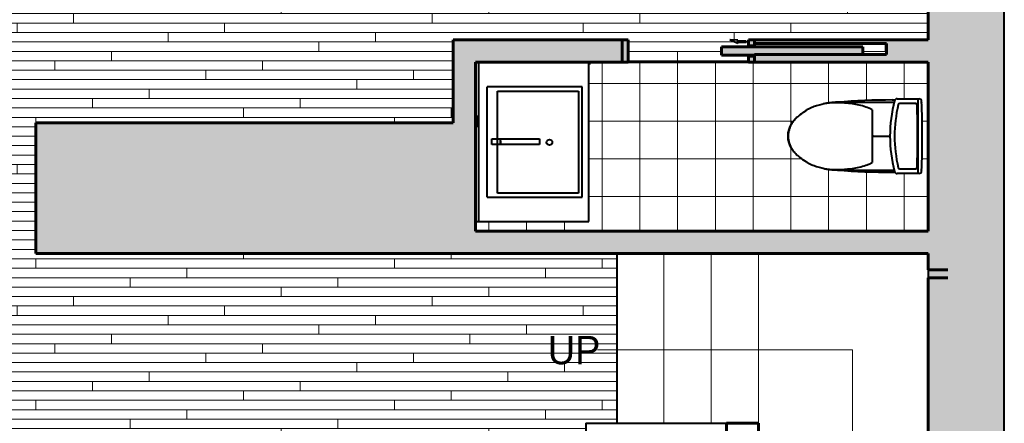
# Model space of a CAD drawing. Header units: inches. Extents: x 118 to 670, y -3413 to -2908.
# Tile 17 of 20: x 453 to 661, y -3248 to -3162. Entities that reach past the tile are written whole.
import ezdxf

# ---------------------------------------------------------------- set-up
doc = ezdxf.new("R2010")
doc.units = ezdxf.units.IN
doc.header["$MEASUREMENT"] = 0
for name, color, linetype, lineweight in [('A-DETL', 90, 'Continuous', 40), ('A-DETL-GENF', 92, 'Continuous', 9), ('A-DOOR', 31, 'Continuous', 18), ('A-FLOR', 192, 'Continuous', 40), ('A-FLOR-PATT', 8, 'Continuous', 40), ('A-WALL', 113, 'Continuous', 18), ('A-WALL-PATT', 111, 'Continuous', 18), ('G-ANNO-TEXT', 231, 'Continuous', 9), ('I-WALL', 2, 'Continuous', 40), ('P-SANR-FIXT', 6, 'Continuous', 40), ('Q-CASE', 31, 'Continuous', 40)]:
    doc.layers.add(name, color=color, linetype=linetype, lineweight=lineweight)
doc.styles.add('Futura Lt BT', font='futural.TTF', dxfattribs={"height": 6})

# ---------------------------------------------------------------- blocks, each defined once
blk = doc.blocks.new('Toilet _TOTO LEGATO 3D_cleaned up - MS624214CEF-429084-UNIT 3 - LOWER LEVEL')
at = {"layer": 'P-SANR-FIXT', "color": 250}
for p, q in [((-7.91, 9.34), (-7.91, 13.95)), ((-7.91, 13.75), (7.92, 13.75)), ((-7.18, 14.54), (-7.15, 14.54)), ((-6.93, 13.23), (-6.93, 9.92)), ((6.93, 9.92), (6.93, 13.23)), ((7.15, 14.54), (7.18, 14.54)), ((7.92, 13.95), (7.92, 9.34)), ((-7.68, 8.33), (-7.68, 8.88)), ((-7.18, -3.31), (-7.18, 8.71)), ((-7.18, 8.7), (-7.15, 8.7)), ((7.18, -3.31), (7.18, 8.71)), ((7.68, 8.87), (7.68, 8.33)), ((0, 4.03), (0, 7.83)), ((0, 4.24), (0, 5.36)), ((0, 4.36), (0, 4.24)), ((0, 4.03), (0, 4.36)), ((0, 4.03), (0, 4.24)), ((-5.61, 4.03), (5.61, 4.03)), ((-7.09, -3.31), (-7.18, -3.31)), ((-7.09, -3.31), (-7.18, -3.31)), ((7.18, -3.31), (7.09, -3.31)), ((7.18, -3.31), (7.09, -3.31))]:
    blk.add_line(p, q, dxfattribs=at)
at = {"layer": 'P-SANR-FIXT', "color": 250, "flags": 128}
for points in [[(-6.02, 3.13), (-6.04, 3.07), (-6.06, 3.01)], [(-5.61, 4.03), (-5.67, 3.95), (-5.71, 3.87)], [(5.71, 3.87), (5.67, 3.95), (5.61, 4.03)], [(6.06, 3.01), (6.04, 3.07), (6.02, 3.13)]]:
    blk.add_lwpolyline(points, dxfattribs=at)
at = {"layer": 'P-SANR-FIXT', "color": 250}
for centre, radius, start, end in [((0, -182.17), 196.85, 87.8617, 92.1383), ((0, -182.17), 196.85, 89.9145, 90.0855), ((-7.32, 13.95), 0.591, 92.1383, 180), ((-6.58, 13.23), 0.348, 91.929, 180), ((0, -182.17), 195.86, 88.071, 91.929), ((6.58, 13.23), 0.348, 360, 88.071), ((7.33, 13.95), 0.591, 0, 87.8617), ((-7.32, 9.34), 0.591, 180, 255.5423), ((0, 37.75), 29.92, 255.5423, 284.4577), ((-6.58, 9.92), 0.348, 180, 256.6907), ((0, 37.75), 28.94, 256.6907, 283.3093), ((6.58, 9.92), 0.348, 283.3093, 360), ((7.33, 9.34), 0.591, 284.4577, 0), ((130.13, 8.33), 137.8, 180, 184.8441), ((-130.13, 8.33), 137.8, 355.1559, 360), ((5.78, -3.31), 12.96, 180, 193.5517), ((-5.78, -3.31), 12.96, 346.4483, 360), ((3.9, -4.41), 10.87, 210.6767, 211.8641), ((-3.9, -4.41), 10.87, 328.0504, 329.259), ((3.9, -4.41), 10.87, 217.7104, 219.7726), ((-3.9, -4.41), 10.87, 320.2019, 322.2678), ((0, -8.61), 5.13, 237.4467, 240.5016), ((0, -8.96), 4.88, 236.2844, 303.7167), ((0, -8.61), 5.13, 248.2107, 251.2135), ((0, -8.61), 5.13, 288.789, 291.7895), ((0, -8.61), 5.13, 299.4994, 302.5551)]:
    blk.add_arc(centre, radius, start, end, dxfattribs=at)
for points in [[(-5.79, 3.7), (-5.98, 3.26), (-6.31, 2.36), (-6.68, 0.96), (-6.84, 0.02), (-6.9, -0.46)], [(-5.74, 3.81), (-5.75, 3.8), (-5.76, 3.78), (-5.78, 3.74), (-5.79, 3.71), (-5.79, 3.7)], [(-5.71, 3.87), (-5.71, 3.87), (-5.72, 3.85), (-5.74, 3.83), (-5.74, 3.81)], [(5.74, 3.81), (5.74, 3.82), (5.72, 3.85), (5.72, 3.87), (5.71, 3.87)], [(6.9, -0.46), (6.84, 0.02), (6.68, 0.96), (6.31, 2.36), (5.98, 3.26), (5.79, 3.7)], [(-6.9, -0.46), (-6.93, -0.74), (-6.99, -1.31), (-7.04, -1.88), (-7.06, -2.17)], [(7.06, -2.17), (7.04, -1.88), (6.99, -1.31), (6.93, -0.74), (6.9, -0.46)], [(-7.06, -2.17), (-7.1, -2.92), (-7.09, -4.42), (-6.88, -5.9), (-6.73, -6.64)], [(6.73, -6.64), (6.88, -5.9), (7.09, -4.42), (7.1, -2.92), (7.06, -2.17)], [(-5.18, -10.37), (-5.23, -10.3), (-5.32, -10.16), (-5.4, -10.02), (-5.44, -9.95)], [(-5.05, -10.56), (-5.1, -10.5), (-5.14, -10.43), (-5.18, -10.37)], [(5.18, -10.37), (5.14, -10.43), (5.1, -10.5), (5.05, -10.56)], [(5.43, -9.96), (5.4, -10.03), (5.31, -10.16), (5.23, -10.3), (5.18, -10.37)], [(-4.4, -11.42), (-4.43, -11.39), (-4.45, -11.35), (-4.48, -11.32)], [(4.48, -11.33), (4.45, -11.36), (4.42, -11.39), (4.4, -11.42)]]:
    blk.add_open_spline(points, degree=3, dxfattribs=at)
for points, knots in [([(5.79, 3.7), (5.79, 3.71), (5.79, 3.72), (5.78, 3.73), (5.78, 3.74), (5.77, 3.75), (5.77, 3.76), (5.76, 3.77), (5.76, 3.78), (5.76, 3.79), (5.75, 3.8), (5.74, 3.81), (5.74, 3.81)], [0, 0, 0, 0, 0.166667, 0.25, 0.333333, 0.416667, 0.5, 0.583333, 0.666667, 0.75, 0.833333, 1, 1, 1, 1]), ([(-6.73, -6.64), (-6.65, -7), (-6.46, -7.72), (-5.94, -9.12), (-5.2, -10.42), (-4.28, -11.58), (-3.76, -12.12), (-3.49, -12.37)], [0, 0, 0, 0, 0.166667, 0.333333, 0.666667, 0.833333, 1, 1, 1, 1]), ([(3.49, -12.37), (3.76, -12.12), (4.28, -11.58), (5.2, -10.42), (5.94, -9.12), (6.46, -7.72), (6.65, -7), (6.73, -6.64)], [0, 0, 0, 0, 0.166667, 0.333333, 0.666667, 0.833333, 1, 1, 1, 1]), ([(-4.58, -11.2), (-4.6, -11.17), (-4.69, -11.07), (-4.77, -10.96), (-4.83, -10.87)], [0.6308205, 0.6308205, 0.6308205, 0.6308205, 0.6666667, 0.779503, 0.779503, 0.779503, 0.779503]), ([(-3.49, -12.37), (-3.69, -12.19), (-3.92, -11.96), (-4.15, -11.71), (-4.18, -11.67)], [0, 0, 0, 0, 0.3333333, 0.3979979, 0.3979979, 0.3979979, 0.3979979]), ([(-2.71, -12.97), (-2.87, -12.87), (-3.14, -12.68), (-3.39, -12.46), (-3.49, -12.37)], [0.6542519, 0.6542519, 0.6542519, 0.6542519, 0.8571429, 1, 1, 1, 1]), ([(-3.49, -12.37), (-3.3, -12.55), (-2.9, -12.86), (-2.24, -13.25), (-1.52, -13.53), (-0.52, -13.76), (0.78, -13.76), (2.01, -13.38), (2.9, -12.86), (3.3, -12.55), (3.49, -12.37)], [0, 0, 0, 0, 0.1, 0.2, 0.3, 0.4, 0.6, 0.8, 0.9, 1, 1, 1, 1]), ([(3.49, -12.37), (3.29, -12.56), (3.03, -12.76), (2.76, -12.94), (2.71, -12.97)], [0, 0, 0, 0, 0.2857143, 0.3457481, 0.3457481, 0.3457481, 0.3457481]), ([(4.18, -11.67), (4.15, -11.71), (3.92, -11.96), (3.69, -12.19), (3.49, -12.37)], [0.6020926, 0.6020926, 0.6020926, 0.6020926, 0.6666667, 1, 1, 1, 1]), ([(4.83, -10.87), (4.77, -10.96), (4.68, -11.07), (4.6, -11.17), (4.58, -11.2)], [0.2205907, 0.2205907, 0.2205907, 0.2205907, 0.3333333, 0.3707003, 0.3707003, 0.3707003, 0.3707003]), ([(-2.28, -13.21), (-2.36, -13.17), (-2.48, -13.11), (-2.59, -13.04), (-2.64, -13.01)], [0.4864195, 0.4864195, 0.4864195, 0.4864195, 0.5714286, 0.6258889, 0.6258889, 0.6258889, 0.6258889]), ([(-1.58, -13.49), (-1.59, -13.49), (-1.64, -13.47), (-1.72, -13.44), (-1.83, -13.41), (-1.96, -13.35), (-2.09, -13.3), (-2.17, -13.26), (-2.2, -13.25)], [0.2391348, 0.2391348, 0.2391348, 0.2391348, 0.25, 0.2857143, 0.3214286, 0.3571429, 0.4285714, 0.4541068, 0.4541068, 0.4541068, 0.4541068]), ([(-0.75, -13.69), (-0.84, -13.67), (-0.98, -13.65), (-1.15, -13.61), (-1.28, -13.58), (-1.37, -13.56), (-1.43, -13.54), (-1.45, -13.53)], [0, 0, 0, 0, 0.0714286, 0.1071429, 0.1428571, 0.1785714, 0.1956596, 0.1956596, 0.1956596, 0.1956596]), ([(1.45, -13.53), (1.41, -13.54), (1.35, -13.56), (1.25, -13.59), (1.06, -13.63), (0.89, -13.66), (0.75, -13.69)], [0.8041925, 0.8041925, 0.8041925, 0.8041925, 0.8392857, 0.8660714, 0.8928571, 1, 1, 1, 1]), ([(2.2, -13.25), (2.17, -13.26), (2.05, -13.31), (1.91, -13.38), (1.75, -13.43), (1.67, -13.46), (1.61, -13.48), (1.58, -13.49)], [0.545761, 0.545761, 0.545761, 0.545761, 0.5714286, 0.6785714, 0.7053571, 0.7321429, 0.7607227, 0.7607227, 0.7607227, 0.7607227]), ([(2.64, -13.01), (2.59, -13.04), (2.48, -13.11), (2.36, -13.17), (2.28, -13.21)], [0.3741111, 0.3741111, 0.3741111, 0.3741111, 0.4285714, 0.513369, 0.513369, 0.513369, 0.513369])]:
    blk.add_open_spline(points, degree=3, knots=knots, dxfattribs=at)
blk = doc.blocks.new('BaseCabinet_Floating_vanity single_medicine cabinet - BaseCabinet_Floating_vanity single_medicine cabinet-1795513-UNIT 3 - LOWER LEVEL')
at = {"layer": 'Q-CASE', "color": 250}
for p, q in [((-16.14, 0), (-16.14, -24)), ((17.55, -24), (17.55, 0)), ((-16.14, -0.75), (17.61, -0.75)), ((3.85, -0.31), (6.32, -0.31)), ((-11.01, -2.5), (12.36, -2.5)), ((-11.01, -2.5), (-11.01, -22.62)), ((0.14, -13.58), (0.14, -3.44)), ((0.14, -3.44), (1.33, -3.44)), ((1.33, -3.44), (1.33, -13.58)), ((12.36, -22.62), (12.36, -2.5)), ((-10.14, -21.83), (-10.14, -4.7)), ((-10.14, -4.7), (11.49, -4.7)), ((0.14, -5.31), (1.14, -5.31)), ((0.96, -5.31), (0.42, -5.31)), ((11.49, -4.7), (11.49, -21.83)), ((1.33, -13.58), (0.14, -13.58)), ((-11.01, -22.62), (12.36, -22.62)), ((11.49, -21.83), (-10.14, -21.83)), ((-16.14, -24), (17.55, -24)), ((17.11, -24.25), (17.29, -24.25))]:
    blk.add_line(p, q, dxfattribs=at)
blk.add_circle((0.61, -15.69), 0.595, dxfattribs=at)
blk = doc.blocks.new('99c_Sliding Pocket Door - 28_ Pocket Door-1664952-UNIT 3 - LOWER LEVEL')
at = {"layer": 'A-DOOR', "lineweight": 40}
h = blk.add_hatch(color=135, dxfattribs=at)
h.paths.add_polyline_path([(13.21, 2.6), (11.95, 2.6), (11.95, -2.15), (13.21, -2.15)], flags=0)
h.paths.add_polyline_path([(-14.79, 2.6), (-14.79, 1.29), (-13.53, 1.29), (-13.53, 2.6)], flags=0)
h.paths.add_polyline_path([(-13.53, -0.84), (-14.79, -0.84), (-14.79, -2.15), (-13.53, -2.15), (-13.53, -1.36)], flags=0)
blk.add_hatch(color=135, dxfattribs=at).paths.add_polyline_path([(-14.79, 1.09), (-14.79, 1), (-37.76, 1), (-37.76, -0.64), (-7.79, -0.64), (-7.79, 1.09)], flags=0)
at = {"layer": 'A-DOOR', "color": 10, "lineweight": 60}
for p, q in [((-14.79, 2.6), (-13.53, 2.6)), ((-13.53, 2.6), (-13.53, 1.29)), ((11.95, 2.6), (13.21, 2.6)), ((11.95, -2.15), (11.95, 2.6)), ((-37.76, -0.64), (-37.76, 1)), ((-13.53, 1.29), (-14.79, 1.29)), ((-14.79, 1.09), (-7.79, 1.09)), ((-7.79, 1.09), (-7.79, -0.64)), ((-7.79, -0.64), (-37.76, -0.64)), ((-14.79, -0.84), (-13.53, -0.84)), ((-14.79, -1.36), (-14.79, -0.84)), ((-13.53, -0.84), (-13.53, -2.15)), ((-13.53, -2.15), (-14.79, -2.15)), ((13.21, -2.15), (11.95, -2.15))]:
    blk.add_line(p, q, dxfattribs=at)
at = {"layer": 'A-DOOR', "color": 250, "lineweight": 40}
for p, q in [((-13.04, -1.6), (-11.29, -1.6)), ((-13.04, -1.89), (-13.04, -1.6)), ((-13.04, -1.89), (-11.29, -1.89)), ((-11.29, -1.4), (-11.29, -1.6)), ((-11.29, -1.4), (-9.54, -2.15)), ((-11.29, -1.89), (-11.29, -2.09)), ((-11.29, -2.09), (-9.54, -2.15))]:
    blk.add_line(p, q, dxfattribs=at)
blk = doc.blocks.new('Casework 99 - Casework 99-1911135-UNIT 3 - LOWER LEVEL')
at = {"layer": 'Q-CASE', "color": 250}
for p, q in [((579.12, -3212.08), (579.12, -3248.08)), ((609.12, -3303.91), (622.63, -3313.38)), ((622.63, -3313.38), (628.27, -3311.32)), ((628.27, -3311.32), (626.55, -3322.19)), ((626.55, -3322.19), (632.25, -3320.11)), ((632.25, -3320.11), (645.12, -3329.12)), ((458.44, -3368.34), (434.44, -3368.34)), ((434.44, -3368.34), (434.44, -3392.34)), ((458.44, -3392.34), (458.44, -3368.34)), ((434.44, -3392.34), (458.44, -3392.34))]:
    blk.add_line(p, q, dxfattribs=at)

msp = doc.modelspace()

# ---------------------------------------------------------------- hatches: boundary and pattern name
at = {"layer": 'A-DETL-GENF'}
msp.add_hatch(color=55, dxfattribs=at).paths.add_polyline_path([(546.79, -3210.02), (546.79, -3185.59), (457.24, -3185.59), (457.24, -3210.02), (531.72, -3210.02)], flags=0)
at = {"layer": 'A-FLOR-PATT', "lineweight": 9}
h = msp.add_hatch(dxfattribs=at)
h.set_pattern_fill('FP_1', color=43, style=0, pattern_type=2)
h.set_pattern_definition([(0, (0, 0.8), (0, 2), []), (90, (0, 0.8), (-8, 8), [2, -28]), (90, (12, 4.8), (-8, 8), [2, -28])])
h.paths.add_polyline_path([(323.62, -3413.1), (326.56, -3413.1), (326.56, -3411.37), (315.62, -3411.37), (315.62, -3413.1)], flags=0)
h.paths.add_polyline_path([(636.25, -3395.12), (645.12, -3395.12), (645.12, -3329.12), (632.25, -3320.11), (626.55, -3322.19), (628.27, -3311.32), (622.63, -3313.38), (609.12, -3303.91), (609.12, -3395.12), (635.77, -3395.12)], flags=0)
h.paths.add_polyline_path([(329.4, -3395.12), (372.87, -3395.12), (372.87, -3360.37), (383, -3360.37), (383, -3365.12), (377.62, -3365.12), (377.62, -3395.12), (461.62, -3395.12), (461.62, -3365.12), (431, -3365.12), (431, -3360.37), (466.37, -3360.37), (466.37, -3371.11), (467.75, -3371.11), (467.75, -3368.86), (469.11, -3368.86), (469.11, -3369.19), (481.51, -3369.19), (481.62, -3368.76), (481.79, -3368.57), (481.89, -3368.49), (482.08, -3368.41), (482.27, -3368.39), (482.56, -3368.46), (482.64, -3368.49), (482.86, -3368.69), (482.92, -3368.76), (482.99, -3368.94), (483.03, -3369.19), (485.46, -3369.19), (485.57, -3368.76), (485.74, -3368.57), (485.92, -3368.46), (486.07, -3368.41), (486.22, -3368.39), (486.51, -3368.46), (486.66, -3368.54), (486.81, -3368.69), (486.87, -3368.76), (486.94, -3368.94), (486.98, -3369.19), (499.37, -3369.19), (499.37, -3368.86), (500.73, -3368.86), (500.73, -3371.11), (502.12, -3371.11), (502.12, -3371.25), (509.41, -3371.25), (509.41, -3370.17), (513.99, -3370.17), (513.99, -3370.04), (514.06, -3370.04), (514.06, -3370.17), (514.81, -3370.17), (514.81, -3370.04), (514.89, -3370.04), (514.89, -3370.17), (518.59, -3370.17), (518.59, -3370.04), (518.67, -3370.04), (518.67, -3370.17), (519.41, -3370.17), (519.41, -3370.04), (519.49, -3370.04), (519.49, -3370.17), (519.53, -3370.17), (519.53, -3370.04), (522.84, -3370.04), (522.84, -3370.17), (523.41, -3370.17), (523.41, -3370.04), (523.49, -3370.04), (523.49, -3370.17), (524.83, -3370.17), (524.83, -3370.04), (524.91, -3370.04), (524.91, -3370.17), (525.66, -3370.17), (525.66, -3370.04), (525.73, -3370.04), (525.73, -3370.17), (527.11, -3370.17), (527.11, -3370.04), (527.19, -3370.04), (527.19, -3370.17), (527.94, -3370.17), (527.94, -3370.04), (528.01, -3370.04), (528.01, -3370.17), (533.26, -3370.17), (533.26, -3371.25), (578.37, -3371.25), (578.37, -3306.83), (575.25, -3306.83), (575.25, -3270.83), (578.37, -3270.83), (578.37, -3252.83), (572.55, -3252.83), (572.55, -3248.08), (579.12, -3248.08), (579.12, -3212.08), (455.99, -3212.08), (455.99, -3184.34), (544.41, -3184.34), (544.41, -3166.75), (581.55, -3166.75), (581.55, -3171.5), (607.03, -3171.5), (607.03, -3170.19), (608.29, -3170.19), (608.29, -3169.99), (601.29, -3169.99), (601.29, -3168.26), (631.26, -3168.26), (631.26, -3169.9), (636.29, -3169.9), (636.29, -3167.53), (608.29, -3167.53), (608.29, -3168.06), (607.03, -3168.06), (607.03, -3166.75), (645.12, -3166.75), (645.12, -3129.75), (615.75, -3129.75), (615.75, -3126.87), (614.25, -3126.87), (614.25, -3125.62), (578.25, -3125.62), (578.25, -3126.87), (576.75, -3126.87), (576.75, -3129.75), (550.12, -3129.75), (550.12, -2939.92), (504.57, -2939.92), (504.57, -2920.89), (465.27, -2920.89), (465.27, -2946.2), (387.33, -2946.2), (387.33, -2920.89), (315.62, -2920.89), (315.62, -2960.78), (255.37, -3023.46), (255.37, -3103), (315.62, -3163.25), (315.62, -3184.34), (327.62, -3184.34), (327.62, -3212.08), (313.99, -3212.08), (263.29, -3262.78), (263.29, -3271.06), (259.17, -3271.06), (259.17, -3329.4), (263.29, -3329.4), (263.29, -3340.33), (315.62, -3392.65), (315.62, -3395.12), (323.62, -3395.12)], flags=0)
h.paths.add_polyline_path([(434.44, -3392.34), (434.44, -3368.34), (458.44, -3368.34), (458.44, -3392.34)], flags=0)
h.paths.add_polyline_path([(479.7, -3371.11), (481.14, -3371.11), (481.28, -3370.37), (469.11, -3370.37), (469.11, -3371.11)], flags=0)
h.paths.add_polyline_path([(497.04, -3371.11), (499.37, -3371.11), (499.37, -3370.37), (487.21, -3370.37), (487.35, -3371.11), (488.37, -3371.11)], flags=0)
h.paths.add_polyline_path([(484.03, -3371.11), (485.09, -3371.11), (485.23, -3370.37), (483.26, -3370.37), (483.4, -3371.11)], flags=0)
h.paths.add_polyline_path([(361.47, -3335.55), (359.9, -3335.45), (358.31, -3335.13), (356.89, -3334.66), (355.53, -3334.01), (354.27, -3333.18), (353.17, -3332.19), (352.25, -3331.08), (351.5, -3329.88), (350.9, -3328.63), (350.41, -3327.35), (350.02, -3326.08), (349.61, -3324.27), (349.42, -3323.13), (349.25, -3321.65), (349.16, -3320.33), (349.08, -3318.15), (349, -3315.64), (349.04, -3314.49), (349.16, -3313.54), (349.21, -3313.31), (349.38, -3313.1), (351.42, -3313.1), (351.47, -3314.57), (351.61, -3316.51), (351.8, -3318.77), (352.02, -3320.62), (352.31, -3322.29), (352.47, -3323), (352.72, -3323.95), (353.02, -3324.88), (353.32, -3325.66), (353.67, -3326.4), (354.04, -3327.09), (354.65, -3327.94), (355.25, -3328.61), (356.14, -3329.32), (356.82, -3329.75), (357.69, -3330.16), (355.36, -3328.67), (353.51, -3325.78), (352.52, -3322.48), (352.16, -3320.26), (351.92, -3318), (351.58, -3313.18), (356.89, -3312.73), (361.58, -3312.6), (366.42, -3312.74), (371.35, -3313.2), (371.35, -3313.31), (371.01, -3318), (370.76, -3320.36), (370.35, -3322.77), (369.36, -3325.93), (367.57, -3328.68), (365.24, -3330.17), (366.12, -3329.75), (367.03, -3329.15), (367.78, -3328.5), (368.45, -3327.72), (369.02, -3326.86), (369.46, -3325.99), (369.84, -3325.09), (370.21, -3323.95), (370.48, -3322.92), (370.69, -3321.93), (370.84, -3321.06), (371.04, -3319.59), (371.29, -3317), (371.47, -3314.41), (371.51, -3313.31), (371.51, -3313.1), (373.55, -3313.1), (373.74, -3313.39), (373.78, -3313.58), (373.85, -3314.14), (373.92, -3315.17), (373.92, -3316.64), (373.68, -3321.65), (373.59, -3322.57), (373.43, -3323.7), (373.21, -3324.83), (372.91, -3326.08), (372.52, -3327.36), (372.03, -3328.63), (371.31, -3330.06), (370.68, -3331.08), (369.76, -3332.19), (368.66, -3333.18), (367.4, -3334.01), (366.02, -3334.67), (364.56, -3335.15), (362.83, -3335.46), (361.47, -3335.55)], flags=0)
h.paths.add_polyline_path([(537.37, -3329.86), (501.37, -3329.86), (501.37, -3318.72), (492.22, -3318.71), (492.24, -3302.72), (501.37, -3302.72), (501.37, -3298.82), (492.17, -3298.84), (492.13, -3282.86), (501.37, -3282.83), (501.37, -3279.5), (491.92, -3279.53), (491.88, -3263.54), (501.37, -3263.52), (501.37, -3251.86), (537.37, -3251.86), (537.37, -3282.63)], flags=0)
h.paths.add_polyline_path([(491, -3318.72), (488.97, -3318.72), (488.99, -3302.72), (491.02, -3302.72)], flags=0)
h.paths.add_polyline_path([(361.05, -3306.81), (358.27, -3306.57), (355.58, -3305.85), (353.05, -3304.67), (350.76, -3303.07), (348.79, -3301.1), (347.19, -3298.81), (346.01, -3296.29), (345.29, -3293.59), (345.05, -3290.81), (345.29, -3288.04), (346.01, -3285.34), (347.19, -3282.81), (348.79, -3280.53), (350.76, -3278.56), (353.05, -3276.96), (355.58, -3275.78), (358.31, -3275.05), (361.05, -3274.81), (363.83, -3275.06), (366.52, -3275.78), (369.05, -3276.96), (371.33, -3278.56), (373.31, -3280.53), (374.91, -3282.81), (376.08, -3285.34), (376.81, -3288.04), (377.05, -3290.81), (376.81, -3293.59), (376.08, -3296.29), (374.81, -3298.94), (373.31, -3301.1), (371.33, -3303.07), (369.05, -3304.67), (366.52, -3305.85), (363.83, -3306.57), (361.47, -3306.78)], flags=0)
h.paths.add_polyline_path([(488.92, -3298.85), (488.88, -3282.85), (490.9, -3282.84), (490.94, -3298.84)], flags=0)
h.paths.add_polyline_path([(488.67, -3279.53), (488.63, -3263.54), (490.65, -3263.53), (490.69, -3279.53)], flags=0)
h.paths.add_polyline_path([(361.47, -3267.03), (356.52, -3266.89), (351.58, -3266.42), (351.58, -3266.31), (351.98, -3261.08), (352.22, -3258.96), (352.58, -3256.86), (353.57, -3253.7), (355.41, -3250.92), (357.69, -3249.45), (356.61, -3250.01), (355.95, -3250.44), (355.22, -3251.05), (354.6, -3251.74), (353.92, -3252.75), (353.47, -3253.63), (353.09, -3254.54), (352.72, -3255.68), (352.45, -3256.71), (352.24, -3257.7), (352.09, -3258.57), (351.89, -3260.04), (351.64, -3262.63), (351.45, -3265.34), (351.42, -3266.32), (351.42, -3266.53), (349.38, -3266.53), (349.19, -3266.24), (349.15, -3266.05), (349.08, -3265.49), (349.01, -3264.46), (349.02, -3262.99), (349.25, -3257.98), (349.34, -3257.06), (349.51, -3255.93), (349.72, -3254.79), (350.02, -3253.55), (350.41, -3252.27), (350.9, -3251), (351.5, -3249.75), (352.25, -3248.55), (353.17, -3247.44), (354.27, -3246.45), (355.53, -3245.62), (356.91, -3244.96), (358.37, -3244.48), (360.1, -3244.17), (361.47, -3244.08), (363.03, -3244.18), (364.56, -3244.48), (366.04, -3244.97), (367.4, -3245.62), (368.66, -3246.45), (369.76, -3247.44), (370.68, -3248.55), (371.55, -3250.01), (372.03, -3251), (372.52, -3252.27), (373.04, -3254.09), (373.32, -3255.36), (373.51, -3256.5), (373.68, -3257.98), (373.77, -3259.3), (373.85, -3261.48), (373.93, -3263.98), (373.88, -3265.18), (373.78, -3266.09), (373.72, -3266.32), (373.55, -3266.53), (371.51, -3266.53), (371.47, -3265.13), (371.33, -3263.12), (371.14, -3261), (370.91, -3259.01), (370.62, -3257.34), (370.46, -3256.63), (370.21, -3255.68), (369.91, -3254.75), (369.61, -3253.97), (369.23, -3253.16), (368.89, -3252.53), (368.2, -3251.59), (367.54, -3250.9), (366.84, -3250.34), (366.11, -3249.88), (365.24, -3249.46), (367.57, -3250.95), (369.42, -3253.84), (370.41, -3257.14), (370.78, -3259.37), (371.05, -3262.24), (371.35, -3266.45), (366.03, -3266.9), (361.58, -3267.03)], flags=0)
h.paths.add_polyline_path([(447.27, -3158.21), (447.27, -3156.19), (463.27, -3156.19), (463.25, -3158.21)], flags=0)
h.paths.add_polyline_path([(439.27, -3158.21), (423.27, -3158.21), (423.27, -3156.19), (439.27, -3156.19)], flags=0)
h.paths.add_polyline_path([(399.28, -3158.2), (399.27, -3156.18), (415.27, -3156.15), (415.25, -3158.18)], flags=0)
h.paths.add_polyline_path([(463.25, -3154.96), (447.27, -3154.96), (447.27, -3150.21), (439.25, -3150.21), (439.25, -3154.96), (423.27, -3154.96), (423.27, -3150.21), (415.25, -3150.21), (415.25, -3154.93), (399.27, -3154.95), (399.25, -3150.21), (390.15, -3150.21), (390.15, -3142.45), (385.27, -3142.45), (385.27, -3126.47), (390.15, -3126.47), (390.15, -3118.64), (399.26, -3118.64), (399.26, -3113.95), (415.25, -3113.97), (415.27, -3118.64), (423.25, -3118.64), (423.26, -3113.96), (439.24, -3113.98), (439.26, -3118.64), (447.25, -3118.64), (447.26, -3113.96), (463.24, -3113.98), (463.26, -3118.64), (473.22, -3118.64), (473.22, -3126.46), (477.82, -3126.46), (477.82, -3142.44), (473.22, -3142.44), (473.22, -3150.21), (463.25, -3150.21), (463.25, -3152.14)], flags=0)
h.paths.add_polyline_path([(382.02, -3142.47), (382.02, -3126.47), (384.05, -3126.47), (384.05, -3142.47)], flags=0)
h.paths.add_polyline_path([(479.04, -3142.46), (479.04, -3126.46), (481.07, -3126.46), (481.07, -3142.46)], flags=0)
h.paths.add_polyline_path([(463.26, -3112.75), (447.26, -3112.74), (447.26, -3110.71), (463.26, -3110.73), (463.26, -3112.75)], flags=0)
h.paths.add_polyline_path([(439.26, -3112.75), (423.26, -3112.74), (423.27, -3110.71), (439.26, -3110.73), (439.26, -3112.75)], flags=0)
h.paths.add_polyline_path([(415.27, -3112.74), (399.27, -3112.72), (399.27, -3110.7), (415.27, -3110.72), (415.26, -3112.74)], flags=0)
h.paths.add_polyline_path([(415.25, -3073.38), (381.02, -3073.38), (381.02, -3056.14), (376.52, -3056.14), (376.52, -2999.7), (375.76, -2999.05), (374.71, -2998.03), (371.27, -2994.38), (370.86, -2993.91), (370.07, -2992.91), (369.14, -2991.58), (368.62, -2990.75), (367.97, -2989.58), (367.39, -2988.35), (366.91, -2987.04), (366.57, -2985.67), (366.42, -2984.08), (366.49, -2982.61), (366.74, -2981.27), (367.31, -2979.64), (367.89, -2978.44), (368.74, -2977.13), (369.75, -2975.94), (370.91, -2974.89), (372.33, -2973.92), (373.56, -2973.27), (375.15, -2972.7), (376.56, -2972.41), (377.93, -2972.31), (379.37, -2972.42), (380.93, -2972.77), (382.15, -2973.18), (383.66, -2973.85), (384.66, -2974.37), (385.65, -2974.95), (386.73, -2975.66), (388.24, -2976.81), (389.18, -2977.6), (390.82, -2979.07), (392.79, -2980.86), (393.01, -2981.09), (454.59, -2981.09), (455.6, -2980.12), (459.4, -2976.78), (459.86, -2976.41), (460.88, -2975.66), (462.35, -2974.72), (463.44, -2974.11), (464.52, -2973.58), (465.55, -2973.14), (466.89, -2972.7), (468.24, -2972.42), (469.76, -2972.31), (471.15, -2972.41), (472.62, -2972.74), (474.15, -2973.33), (475.42, -2973.99), (476.7, -2974.89), (477.86, -2975.94), (478.87, -2977.13), (479.72, -2978.44), (480.46, -2980.04), (480.87, -2981.28), (481.14, -2982.76), (481.2, -2984.23), (481.04, -2985.67), (480.7, -2987.04), (480.22, -2988.35), (479.64, -2989.58), (478.99, -2990.75), (478.29, -2991.86), (477.4, -2993.09), (476.34, -2994.38), (475.51, -2995.3), (474.25, -2996.61), (472.16, -2998.76), (471.34, -2999.5), (470.91, -2999.85), (470.91, -3056.14), (467.02, -3056.14), (467.02, -3073.38), (415.27, -3073.38)], flags=0)
h.paths.add_polyline_path([(470.91, -2996.37), (472.43, -2994.63), (473.7, -2993.07), (474.66, -2991.76), (475.15, -2991.02), (475.59, -2990.29), (476.05, -2989.43), (476.41, -2988.65), (476.72, -2987.83), (476.96, -2986.98), (477.12, -2986.08), (477.17, -2985.06), (477.11, -2984.26), (476.91, -2983.31), (476.61, -2982.43), (477.14, -2985.14), (476.41, -2988.37), (474.66, -2991.47), (473.1, -2993.53), (471.28, -2995.64), (470.91, -2996.06), (470.91, -2996.12)], flags=0)
h.paths.add_polyline_path([(376.52, -2996.17), (376.52, -2995.85), (375.16, -2994.29), (373.96, -2992.83), (372.73, -2991.13), (371.2, -2988.37), (370.47, -2985.06), (371, -2982.39), (370.69, -2983.33), (370.5, -2984.33), (370.44, -2985.36), (370.52, -2986.36), (370.76, -2987.4), (371.09, -2988.37), (371.5, -2989.31), (372.02, -2990.29), (372.54, -2991.15), (373.18, -2992.09), (373.73, -2992.83), (374.58, -2993.91), (376.28, -2995.9), (376.46, -2996.11)], flags=0)
h.paths.add_polyline_path([(458.69, -2981.09), (458.83, -2981.09), (460.84, -2979.54), (462.58, -2978.38), (465.43, -2976.95), (468.72, -2976.33), (471.36, -2976.95), (470.22, -2976.57), (469.45, -2976.39), (468.38, -2976.29), (467.42, -2976.34), (466.38, -2976.54), (465.38, -2976.84), (464.52, -2977.18), (463.43, -2977.7), (462.58, -2978.18), (461.67, -2978.75), (460.86, -2979.3), (459.72, -2980.14), (458.52, -2981.09), (458.62, -2981.09)], flags=0)
h.paths.add_polyline_path([(388.99, -2981.09), (389.08, -2981.08), (387.49, -2979.84), (386.28, -2978.97), (384.91, -2978.11), (384.18, -2977.7), (383.3, -2977.27), (382.52, -2976.95), (381.71, -2976.67), (380.93, -2976.46), (379.98, -2976.32), (378.89, -2976.31), (377.88, -2976.45), (377.15, -2976.62), (376.28, -2976.95), (378.94, -2976.32), (382.23, -2976.95), (385.22, -2978.47), (387.49, -2980.07), (388.78, -2981.09), (388.92, -2981.09)], flags=0)
h = msp.add_hatch(dxfattribs=at)
h.set_pattern_fill('FP_2', color=9, style=0, pattern_type=2)
h.set_pattern_definition([(0, (0, 0), (0, 8), []), (90, (0, 0), (-8, 5e-16), [])])
h.paths.add_polyline_path([(581.55, -3207.33), (645.12, -3207.33), (645.12, -3171.5), (549.16, -3171.5), (549.16, -3171.56), (573.16, -3171.56), (573.16, -3205.25), (549.16, -3205.25), (549.16, -3207.33), (580.29, -3207.33)], flags=0)
h.paths.add_polyline_path([(639.11, -3195.1), (638.4, -3195.09), (638.17, -3194.98), (638.06, -3194.86), (637.25, -3194.86), (631.13, -3194.7), (625.87, -3194.37), (625.87, -3194.27), (624.77, -3194.23), (623.65, -3194.11), (622.54, -3193.92), (621.47, -3193.63), (620.42, -3193.24), (619.22, -3192.62), (617.82, -3191.62), (617.61, -3191.45), (616.81, -3190.68), (616.19, -3189.86), (615.72, -3188.83), (615.67, -3188.7), (615.5, -3187.91), (615.44, -3187.18), (615.5, -3186.42), (615.75, -3185.44), (616.25, -3184.43), (616.33, -3184.29), (616.81, -3183.69), (617.83, -3182.75), (617.95, -3182.63), (619.43, -3181.63), (620.42, -3181.13), (621.47, -3180.74), (622.54, -3180.45), (623.65, -3180.26), (624.77, -3180.14), (625.87, -3180.1), (625.89, -3180), (632.34, -3179.62), (638.07, -3179.49), (638.28, -3179.33), (638.53, -3179.27), (643.26, -3179.29), (643.49, -3179.4), (643.66, -3179.59), (643.72, -3179.84), (643.83, -3183.89), (643.85, -3187.48), (643.83, -3190.48), (643.77, -3192.92), (643.7, -3194.66), (643.58, -3194.89), (643.38, -3195.05), (643.13, -3195.1), (642.42, -3195.1)], flags=0)
at = {"layer": 'A-WALL-PATT'}
for points in [[(649.25, -3217.25), (649.25, -3125.62), (645.12, -3125.62), (645.12, -3217.25)], [(652.28, -3413.1), (661.25, -3413.1), (661.25, -3125.62), (649.25, -3125.62), (649.25, -3413.1)], [(544.41, -3212.08), (549.16, -3212.08), (549.16, -3166.75), (544.41, -3166.75), (544.41, -3185.59), (546.79, -3185.59), (546.79, -3210.02), (544.41, -3210.02)], [(457.24, -3212.08), (458.49, -3212.08), (458.49, -3210.02), (457.24, -3210.02), (457.24, -3185.59), (458.49, -3185.59), (458.49, -3184.34), (455.99, -3184.34), (455.99, -3212.08)], [(458.49, -3185.59), (544.41, -3185.59), (544.41, -3184.34), (458.49, -3184.34)], [(618.43, -3212.08), (645.12, -3212.08), (645.12, -3207.33), (549.16, -3207.33), (549.16, -3212.08), (601.08, -3212.08)], [(531.72, -3212.08), (544.41, -3212.08), (544.41, -3210.02), (458.49, -3210.02), (458.49, -3212.08)], [(649.25, -3395.12), (649.25, -3215.5), (645.12, -3215.5), (645.12, -3395.12)]]:
    msp.add_hatch(color=8, dxfattribs=at).paths.add_polyline_path(points, flags=0)
h = msp.add_hatch(color=8, dxfattribs=at)
h.paths.add_polyline_path([(549.16, -3171.5), (580.29, -3171.5), (580.29, -3166.75), (549.16, -3166.75)], flags=0)
h.paths.add_polyline_path([(618.43, -3171.5), (645.12, -3171.5), (645.12, -3166.75), (608.29, -3166.75), (608.29, -3167.53), (636.29, -3167.53), (636.29, -3169.9), (608.29, -3169.9), (608.29, -3171.5)], flags=0)

# ---------------------------------------------------------------- linework, layer by layer
at = {"layer": 'A-DETL', "lineweight": 18}
for p, q in [((579.12, -3248.08), (579.12, -3212.08)), ((645.12, -3212.08), (579.12, -3212.08)), ((589.12, -3248.08), (589.12, -3212.08)), ((599.12, -3248.08), (599.12, -3212.08)), ((609.12, -3248.08), (609.12, -3212.08)), ((645.12, -3212.08), (645.12, -3359.12)), ((609.12, -3248.08), (579.12, -3248.08)), ((609.12, -3248.08), (609.12, -3359.12))]:
    msp.add_line(p, q, dxfattribs=at)
at = {"layer": 'A-FLOR', "color": 250}
msp.add_line((581.55, -3171.5), (607.03, -3171.5), dxfattribs=at)
at = {"layer": 'A-WALL', "color": 250, "lineweight": 40}
msp.add_line((661.25, -3413.1), (661.25, -3113.62), dxfattribs=at)
at = {"layer": 'G-ANNO-TEXT', "color": 7}
for p, q in [((575.16, -3232.47), (575.04, -3232.47)), ((629.07, -3232.47), (575.16, -3232.47)), ((629.07, -3306.37), (629.07, -3232.47))]:
    msp.add_line(p, q, dxfattribs=at)
at = {"layer": 'I-WALL', "color": 10, "lineweight": 60}
for p, q in [((645.12, -3129.75), (645.12, -3166.75)), ((544.41, -3166.75), (544.41, -3184.34)), ((580.29, -3166.75), (544.41, -3166.75)), ((580.29, -3171.5), (580.29, -3166.75)), ((645.12, -3166.75), (608.29, -3166.75)), ((608.29, -3166.75), (608.29, -3167.53)), ((608.29, -3167.53), (636.29, -3167.53)), ((636.29, -3167.53), (636.29, -3169.9)), ((549.16, -3207.33), (549.16, -3171.5)), ((549.16, -3171.5), (580.29, -3171.5)), ((636.29, -3169.9), (608.29, -3169.9)), ((608.29, -3169.9), (608.29, -3171.5)), ((608.29, -3171.5), (645.12, -3171.5)), ((645.12, -3171.5), (645.12, -3207.33)), ((544.41, -3184.34), (455.99, -3184.34)), ((455.99, -3184.34), (455.99, -3212.08)), ((645.12, -3207.33), (549.16, -3207.33)), ((455.99, -3212.08), (645.12, -3212.08)), ((645.12, -3212.08), (645.12, -3215.5)), ((649.25, -3215.5), (645.12, -3215.5)), ((645.12, -3217.25), (645.12, -3395.12)), ((645.12, -3217.25), (649.25, -3217.25)), ((609.12, -3248.08), (602.37, -3248.08)), ((602.37, -3248.08), (602.37, -3395.12)), ((609.12, -3395.12), (609.12, -3248.08))]:
    msp.add_line(p, q, dxfattribs=at)
at = {"layer": 'I-WALL', "color": 250}
for p, q in [((645.12, -3215.5), (645.12, -3217.25)), ((572.55, -3248.08), (602.37, -3248.08)), ((572.55, -3248.08), (572.55, -3252.83))]:
    msp.add_line(p, q, dxfattribs=at)

# ---------------------------------------------------------------- block references
at = {"layer": 'A-DOOR', "color": 250, "lineweight": 40, "rotation": 180}
msp.add_blockref('99c_Sliding Pocket Door - 28_ Pocket Door-1664952-UNIT 3 - LOWER LEVEL', (593.5, -3168.9), dxfattribs=at)
at = {"layer": 'P-SANR-FIXT', "color": 250, "rotation": 269.9999999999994}
msp.add_blockref('Toilet _TOTO LEGATO 3D_cleaned up - MS624214CEF-429084-UNIT 3 - LOWER LEVEL', (629.18, -3187.18), dxfattribs=at)
at = {"layer": 'Q-CASE', "color": 250, "rotation": 89.99999999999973}
msp.add_blockref('BaseCabinet_Floating_vanity single_medicine cabinet - BaseCabinet_Floating_vanity single_medicine cabinet-1795513-UNIT 3 - LOWER LEVEL', (549.16, -3189.11), dxfattribs=at)
at = {"layer": 'Q-CASE', "color": 250}
msp.add_blockref('Casework 99 - Casework 99-1911135-UNIT 3 - LOWER LEVEL', (0, 0), dxfattribs=at)

# ---------------------------------------------------------------- texts
at = {"layer": 'G-ANNO-TEXT', "color": 7, "insert": (564.49, -3229.56), "char_height": 6, "width": 11.514, "attachment_point": 1, "style": 'Futura Lt BT'}
msp.add_mtext('UP', dxfattribs=at)

doc.saveas('drawing.dxf')
